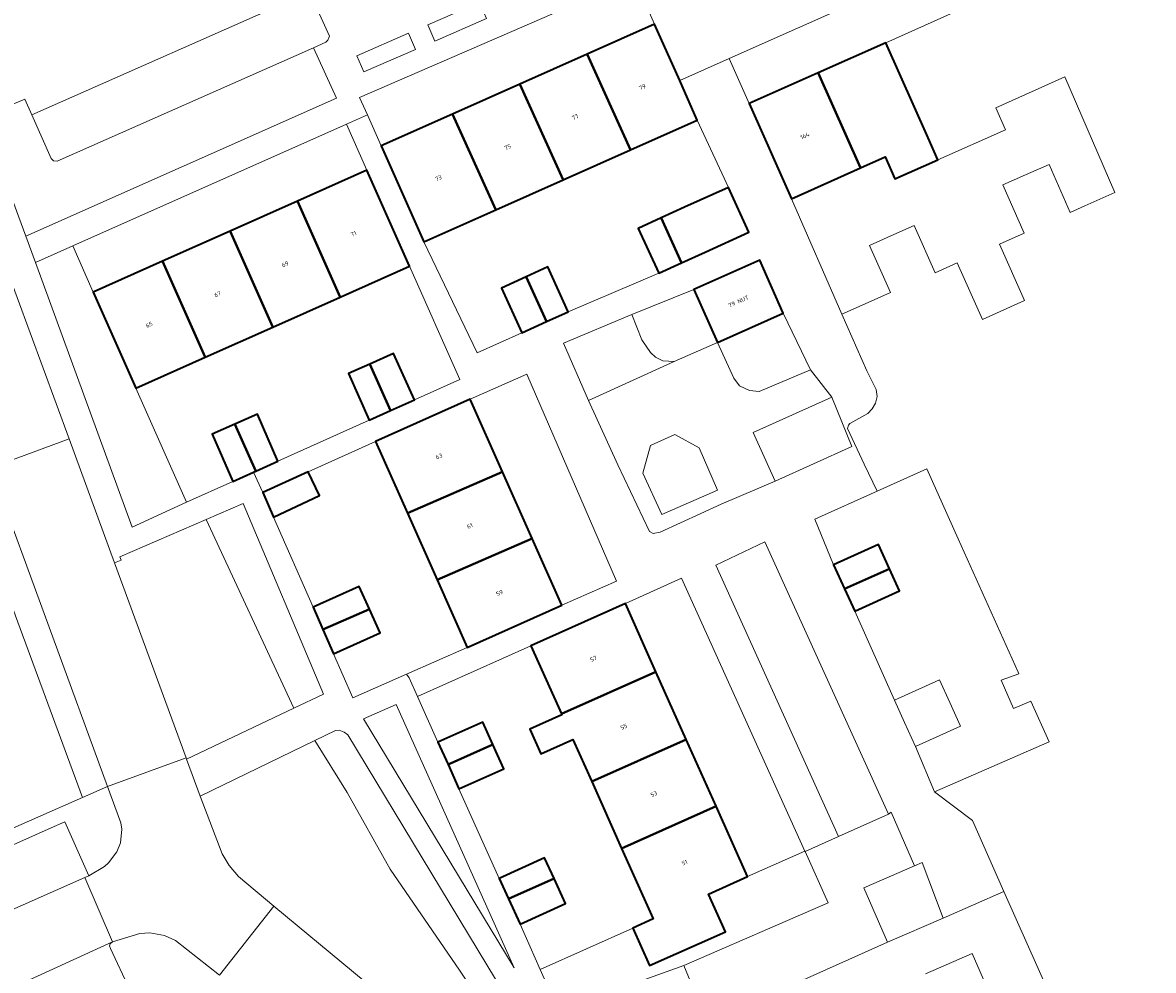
# Model space of a CAD drawing. Header units: metres. Extents: x 110065 to 112666, y 425872 to 427362.
# Tile 98 of 104: x 111687 to 111783, y 426733 to 426814. Entities that reach past the tile are written whole.
import ezdxf

# ---------------------------------------------------------------- set-up
doc = ezdxf.new("R2010")
doc.units = ezdxf.units.M
for name, color, linetype, lineweight in [('B-WE-GR-BEPLANTING_CULTUUR_HEESTERS-GV', 90, 'Continuous', 18), ('B-WE-GR-GRAS-GV', 60, 'Continuous', 13), ('B-WE-IE-TERREINAFSCHEIDING_KUNSTMATIG_MUUR-G', 90, 'IE-TERREINAFSCHEIDING-KUNSTMATIG-DICHT', 18), ('B-WE-OG-BEBOUWING-GV', 7, 'Continuous', 35), ('B-WE-OG-BEBOUWING-T18', 10, 'Continuous', 18), ('B-WE-OG-TERREIN_ERF-GV', 7, 'Continuous', 18), ('B-WE-VH-VERHARDING-GV', 252, 'Continuous', 18), ('B-WE-VH-VERHARDING_BETONSTRAATSTEEN-GV', 252, 'Continuous', 18), ('B-WE-VH-VERHARDING_OPEN-GV', 252, 'Continuous', 18), ('B-WE-VH-VERHARDING_STRAATBAKSTEEN-GV', 252, 'Continuous', 18), ('B-WE-VH-VERHARDING_TEGEL-GV', 252, 'Continuous', 18)]:
    doc.layers.add(name, color=color, linetype=linetype, lineweight=lineweight)
doc.styles.add('NLCS-ISO-M200-T18', font='NLCS-ISO.ttf')
doc.linetypes.add('IE-TERREINAFSCHEIDING-KUNSTMATIG-DICHT', pattern='A,8,-1,[82,NLCS.SHX,S=0.75,R=90,X=0,Y=0],-1', length=10)

msp = doc.modelspace()

# ---------------------------------------------------------------- linework, layer by layer
at = {"layer": 'B-WE-GR-BEPLANTING_CULTUUR_HEESTERS-GV', "flags": 128}
for points in [[(111713.536, 426807.758), (111711.593, 426812.04), (111689.742, 426802.374), (111689.412, 426802.426), (111689.222, 426802.611), (111687.57, 426806.333), (111686.974, 426807.675), (111683.438, 426806.195), (111683.419, 426806.004), (111683.432, 426805.784), (111687.065, 426795.984), (111713.536, 426807.758), (111713.536, 426807.758)], [(111692.807, 426791.227), (111691.06, 426795.156), (111687.887, 426793.745), (111696.14, 426771.18), (111700.77, 426773.322), (111696.446, 426783.045), (111692.807, 426791.227), (111692.807, 426791.227)], [(111746.031, 426786.933), (111744.018, 426791.441), (111738.73, 426789.318), (111739.589, 426787.162), (111740.329, 426786.065), (111740.737, 426785.682), (111741.379, 426785.365), (111742.347, 426785.322), (111746.031, 426786.933), (111746.031, 426786.933)], [(111753.964, 426784.609), (111751.645, 426789.435), (111746.031, 426786.933), (111747.431, 426783.896), (111747.916, 426783.238), (111748.757, 426782.847), (111749.575, 426782.768), (111753.964, 426784.609), (111753.964, 426784.609)], [(111712.45, 426756.962), (111705.581, 426773.201), (111702.442, 426771.847), (111709.913, 426755.756), (111712.45, 426756.962), (111712.45, 426756.962)], [(111760.616, 426746.72), (111750.069, 426769.953), (111745.903, 426767.941), (111756.357, 426744.832), (111760.616, 426746.72), (111760.616, 426746.72)], [(111714.212, 426753.732), (111713.771, 426753.895), (111713.469, 426753.862), (111711.695, 426753.002), (111714.466, 426748.572), (111718.13, 426742.04), (111724.024, 426733.437), (111731.128, 426722.699), (111732.713, 426723.422), (111714.51, 426753.489), (111714.212, 426753.732), (111714.212, 426753.732)], [(111745.193, 426728.941), (111743.172, 426733.843), (111732.464, 426730.008), (111734.945, 426724.431), (111745.193, 426728.941), (111745.193, 426728.941)]]:
    msp.add_lwpolyline(points, close=True, dxfattribs=at)
at = {"layer": 'B-WE-GR-GRAS-GV', "flags": 128}
for points in [[(111709.913, 426755.756), (111702.442, 426771.847), (111695.082, 426768.673), (111695.186, 426768.367), (111694.623, 426768.14), (111700.728, 426751.523), (111700.77, 426751.409), (111709.913, 426755.756), (111709.913, 426755.756)], [(111714.466, 426748.572), (111711.695, 426753.002), (111701.926, 426748.263), (111703.805, 426743.364), (111704.392, 426742.369), (111705.184, 426741.413), (111708.217, 426738.901), (111721.792, 426727.655), (111729.111, 426721.778), (111731.128, 426722.699), (111724.024, 426733.437), (111718.13, 426742.04), (111714.466, 426748.572), (111714.466, 426748.572)]]:
    msp.add_lwpolyline(points, close=True, dxfattribs=at)
at = {"layer": 'B-WE-IE-TERREINAFSCHEIDING_KUNSTMATIG_MUUR-G', "flags": 128}
msp.add_lwpolyline([(111746.349, 426773.139), (111741.131, 426770.763), (111740.561, 426770.647), (111740.224, 426770.827), (111737.54, 426776.512)], dxfattribs=at)
at = {"layer": 'B-WE-OG-BEBOUWING-GV', "flags": 128}
for points in [[(111742.81, 426809.254), (111740.672, 426814.056), (111734.923, 426811.497), (111738.615, 426803.346), (111744.311, 426805.882), (111742.81, 426809.254), (111742.81, 426809.254)], [(111764.003, 426804.38), (111760.391, 426812.482), (111754.627, 426809.916), (111758.229, 426801.81), (111760.339, 426802.749), (111761.158, 426800.886), (111764.821, 426802.497), (111764.003, 426804.38), (111764.003, 426804.38)], [(111738.615, 426803.346), (111734.923, 426811.497), (111729.182, 426808.941), (111732.875, 426800.791), (111738.615, 426803.346), (111738.615, 426803.346)], [(111758.229, 426801.81), (111754.627, 426809.916), (111748.725, 426807.289), (111752.333, 426799.185), (111758.229, 426801.81), (111758.229, 426801.81)], [(111732.875, 426800.791), (111729.182, 426808.941), (111723.448, 426806.388), (111727.139, 426798.237), (111732.875, 426800.791), (111732.875, 426800.791)], [(111727.139, 426798.237), (111723.448, 426806.388), (111717.361, 426803.678), (111721, 426795.504), (111727.139, 426798.237), (111727.139, 426798.237)], [(111719.781, 426793.424), (111716.142, 426801.606), (111710.231, 426798.977), (111713.871, 426790.795), (111719.781, 426793.424), (111719.781, 426793.424)], [(111748.715, 426796.323), (111746.957, 426800.138), (111743.229, 426798.462), (111741.239, 426797.552), (111742.972, 426793.727), (111744.975, 426794.642), (111748.715, 426796.323), (111748.715, 426796.323)], [(111713.871, 426790.795), (111710.231, 426798.977), (111704.474, 426796.416), (111708.114, 426788.235), (111713.871, 426790.795), (111713.871, 426790.795)], [(111742.972, 426793.727), (111741.239, 426797.552), (111739.278, 426796.656), (111741.024, 426792.836), (111742.972, 426793.727), (111742.972, 426793.727)], [(111708.114, 426788.235), (111704.474, 426796.416), (111698.718, 426793.856), (111702.358, 426785.674), (111708.114, 426788.235), (111708.114, 426788.235)], [(111702.358, 426785.674), (111698.718, 426793.856), (111692.807, 426791.227), (111696.446, 426783.045), (111702.358, 426785.674), (111702.358, 426785.674)], [(111751.645, 426789.435), (111749.632, 426793.943), (111744.018, 426791.441), (111746.031, 426786.933), (111751.645, 426789.435), (111751.645, 426789.435)], [(111731.452, 426788.712), (111729.72, 426792.538), (111727.604, 426791.571), (111729.35, 426787.751), (111731.452, 426788.712), (111731.452, 426788.712)], [(111733.301, 426789.557), (111731.555, 426793.377), (111729.72, 426792.538), (111731.452, 426788.712), (111733.301, 426789.557), (111733.301, 426789.557)], [(111720.186, 426782.042), (111718.422, 426785.997), (111716.405, 426785.097), (111718.167, 426781.135), (111720.186, 426782.042), (111720.186, 426782.042)], [(111718.167, 426781.135), (111716.405, 426785.097), (111714.58, 426784.284), (111716.349, 426780.318), (111718.167, 426781.135), (111718.167, 426781.135)], [(111727.702, 426775.91), (111724.946, 426782.098), (111716.88, 426778.505), (111719.604, 426772.388), (111727.702, 426775.91), (111727.702, 426775.91)], [(111706.672, 426775.973), (111704.893, 426779.974), (111702.943, 426779.122), (111704.705, 426775.089), (111706.48, 426775.886), (111706.672, 426775.973), (111706.672, 426775.973)], [(111708.551, 426776.817), (111706.807, 426780.81), (111704.893, 426779.974), (111706.672, 426775.973), (111708.551, 426776.817), (111708.551, 426776.817)], [(111712.093, 426773.892), (111711.146, 426775.899), (111707.266, 426774.136), (111708.183, 426772.045), (111712.093, 426773.892), (111712.093, 426773.892)], [(111730.236, 426770.222), (111727.702, 426775.91), (111719.604, 426772.388), (111722.138, 426766.7), (111730.236, 426770.222), (111730.236, 426770.222)], [(111732.77, 426764.532), (111730.236, 426770.222), (111722.138, 426766.7), (111724.704, 426760.939), (111732.77, 426764.532), (111732.77, 426764.532)], [(111760.701, 426767.628), (111759.751, 426769.715), (111755.929, 426767.974), (111756.858, 426765.932), (111760.701, 426767.628), (111760.701, 426767.628)], [(111761.551, 426765.761), (111760.701, 426767.628), (111756.858, 426765.932), (111757.729, 426764.02), (111761.551, 426765.761), (111761.551, 426765.761)], [(111716.371, 426764.191), (111715.493, 426766.141), (111711.55, 426764.366), (111712.387, 426762.458), (111716.371, 426764.191), (111716.371, 426764.191)], [(111740.786, 426758.872), (111738.182, 426764.691), (111730.126, 426761.086), (111732.724, 426755.277), (111740.786, 426758.872), (111740.786, 426758.872)], [(111717.271, 426762.191), (111716.371, 426764.191), (111712.387, 426762.458), (111713.29, 426760.398), (111717.271, 426762.191), (111717.271, 426762.191)], [(111743.368, 426753.102), (111740.786, 426758.872), (111732.724, 426755.277), (111732.76, 426755.198), (111730.022, 426753.973), (111730.961, 426751.873), (111733.7, 426753.099), (111735.307, 426749.508), (111743.368, 426753.102), (111743.368, 426753.102)], [(111726.882, 426752.672), (111726.021, 426754.585), (111722.201, 426752.864), (111723.056, 426750.966), (111726.882, 426752.672), (111726.882, 426752.672)], [(111745.917, 426747.406), (111743.368, 426753.102), (111735.307, 426749.508), (111737.857, 426743.811), (111745.917, 426747.406), (111745.917, 426747.406)], [(111727.813, 426750.604), (111726.882, 426752.672), (111723.056, 426750.966), (111723.993, 426748.884), (111727.813, 426750.604), (111727.813, 426750.604)], [(111748.602, 426741.407), (111745.917, 426747.406), (111737.857, 426743.811), (111740.546, 426737.802), (111738.813, 426737.027), (111740.244, 426733.822), (111746.708, 426736.708), (111745.272, 426739.917), (111748.602, 426741.407), (111748.602, 426741.407)], [(111732.097, 426741.242), (111731.288, 426743.018), (111727.418, 426741.256), (111728.213, 426739.51), (111732.097, 426741.242), (111732.097, 426741.242)], [(111733.067, 426739.114), (111732.097, 426741.242), (111728.213, 426739.51), (111729.196, 426737.351), (111733.067, 426739.114), (111733.067, 426739.114)]]:
    msp.add_lwpolyline(points, close=True, dxfattribs=at)
at = {"layer": 'B-WE-OG-TERREIN_ERF-GV', "flags": 128}
for points in [[(111772.033, 426817.665), (111770.329, 426821.494), (111747.017, 426811.125), (111748.725, 426807.289), (111754.627, 426809.916), (111760.391, 426812.482), (111766.147, 426815.045), (111772.033, 426817.665), (111772.033, 426817.665)], [(111740.672, 426814.056), (111738.918, 426817.98), (111715.518, 426807.817), (111716.181, 426806.329), (111717.361, 426803.678), (111723.448, 426806.388), (111729.182, 426808.941), (111734.923, 426811.497), (111740.672, 426814.056), (111740.672, 426814.056)], [(111776.102, 426798.017), (111777.345, 426798.574), (111779.901, 426799.72), (111775.64, 426809.561), (111769.749, 426806.938), (111770.584, 426805.058), (111764.821, 426802.497), (111761.158, 426800.886), (111760.339, 426802.749), (111758.229, 426801.81), (111752.333, 426799.185), (111756.633, 426789.34), (111759.138, 426790.452), (111760.772, 426791.178), (111758.979, 426795.209), (111760.801, 426796.019), (111762.798, 426796.908), (111764.592, 426792.874), (111766.477, 426793.711), (111768.616, 426788.895), (111772.219, 426790.501), (111770.064, 426795.31), (111772.169, 426796.254), (111770.369, 426800.368), (111772.295, 426801.21), (111774.317, 426802.095), (111776.102, 426798.017), (111776.102, 426798.017)], [(111716.142, 426801.606), (111714.395, 426805.535), (111691.06, 426795.156), (111692.807, 426791.227), (111698.718, 426793.856), (111704.474, 426796.416), (111710.231, 426798.977), (111716.142, 426801.606), (111716.142, 426801.606)], [(111746.957, 426800.138), (111744.311, 426805.882), (111738.615, 426803.346), (111732.875, 426800.791), (111727.139, 426798.237), (111721, 426795.504), (111725.555, 426786.063), (111729.35, 426787.751), (111727.604, 426791.571), (111729.72, 426792.538), (111731.555, 426793.377), (111733.301, 426789.557), (111741.024, 426792.836), (111739.278, 426796.656), (111741.239, 426797.552), (111743.229, 426798.462), (111746.957, 426800.138), (111746.957, 426800.138)], [(111724.068, 426783.785), (111719.781, 426793.424), (111713.871, 426790.795), (111708.114, 426788.235), (111702.358, 426785.674), (111696.446, 426783.045), (111700.77, 426773.322), (111704.705, 426775.089), (111702.943, 426779.122), (111704.893, 426779.974), (111706.807, 426780.81), (111708.551, 426776.817), (111716.349, 426780.318), (111714.58, 426784.284), (111716.405, 426785.097), (111718.422, 426785.997), (111720.186, 426782.042), (111724.068, 426783.785), (111724.068, 426783.785)], [(111737.419, 426766.603), (111729.767, 426784.245), (111724.946, 426782.098), (111727.702, 426775.91), (111730.236, 426770.222), (111732.77, 426764.532), (111737.419, 426766.603), (111737.419, 426766.603)], [(111719.604, 426772.388), (111716.88, 426778.505), (111711.146, 426775.899), (111712.093, 426773.892), (111708.183, 426772.045), (111711.55, 426764.366), (111715.493, 426766.141), (111716.371, 426764.191), (111717.271, 426762.191), (111713.29, 426760.398), (111714.937, 426756.643), (111719.505, 426758.652), (111724.704, 426760.939), (111722.138, 426766.7), (111719.604, 426772.388), (111719.604, 426772.388)], [(111766.545, 426770.208), (111763.875, 426776.154), (111759.653, 426774.268), (111754.321, 426771.885), (111755.929, 426767.974), (111759.751, 426769.715), (111760.701, 426767.628), (111761.551, 426765.761), (111757.729, 426764.02), (111761.134, 426756.445), (111764.964, 426758.169), (111765.827, 426756.251), (111766.738, 426754.226), (111762.908, 426752.502), (111764.531, 426748.644), (111774.323, 426752.89), (111772.76, 426756.371), (111771.266, 426755.73), (111770.207, 426758.152), (111771.716, 426758.696), (111771.658, 426758.826), (111769.102, 426764.517), (111766.545, 426770.208), (111766.545, 426770.208)], [(111683.735, 426770.418), (111657.836, 426758.828), (111659.451, 426755.208), (111665.474, 426757.895), (111671.228, 426760.462), (111676.981, 426763.028), (111682.802, 426765.625), (111685.978, 426758.505), (111680.161, 426755.91), (111674.408, 426753.343), (111670.93, 426751.792), (111673.496, 426746.206), (111671.173, 426745.138), (111668.696, 426744), (111667.364, 426746.9), (111669.748, 426747.995), (111668.501, 426750.709), (111662.627, 426748.088), (111667.4, 426737.383), (111691.897, 426748.145), (111686.19, 426763.63), (111683.735, 426770.418), (111683.735, 426770.418)], [(111753.483, 426743.591), (111742.969, 426766.833), (111738.182, 426764.691), (111740.786, 426758.872), (111743.368, 426753.102), (111745.917, 426747.406), (111748.602, 426741.407), (111753.483, 426743.591), (111753.483, 426743.591)], [(111732.724, 426755.277), (111730.126, 426761.086), (111720.449, 426756.756), (111722.201, 426752.864), (111726.021, 426754.585), (111726.882, 426752.672), (111727.813, 426750.604), (111723.993, 426748.884), (111727.418, 426741.256), (111731.288, 426743.018), (111732.097, 426741.242), (111733.067, 426739.114), (111729.196, 426737.351), (111730.913, 426733.492), (111738.813, 426737.027), (111740.546, 426737.802), (111737.857, 426743.811), (111735.307, 426749.508), (111733.7, 426753.099), (111730.961, 426751.873), (111730.022, 426753.973), (111732.76, 426755.198), (111732.724, 426755.277), (111732.724, 426755.277)], [(111753.505, 426743.542), (111753.483, 426743.591), (111748.602, 426741.407), (111745.272, 426739.917), (111746.708, 426736.708), (111740.244, 426733.822), (111738.813, 426737.027), (111730.913, 426733.492), (111732.464, 426730.008), (111743.172, 426733.843), (111755.479, 426739.178), (111753.505, 426743.542), (111753.505, 426743.542)]]:
    msp.add_lwpolyline(points, close=True, dxfattribs=at)
at = {"layer": 'B-WE-VH-VERHARDING-GV', "flags": 128}
msp.add_lwpolyline([(111744.475, 426777.942), (111742.409, 426779.097), (111740.316, 426778.145), (111739.67, 426775.803), (111741.28, 426772.267), (111746.02, 426774.335), (111744.475, 426777.942), (111744.475, 426777.942)], close=True, dxfattribs=at)
at = {"layer": 'B-WE-VH-VERHARDING_BETONSTRAATSTEEN-GV', "flags": 128}
for points in [[(111683.438, 426806.195), (111686.974, 426807.675), (111687.57, 426806.333), (111711.259, 426816.813), (111710.883, 426817.631), (111710.628, 426818.557), (111710.61, 426819.116), (111710.806, 426820.157), (111711.391, 426820.972), (111711.773, 426821.35), (111712.76, 426821.925), (111712.845, 426822.297), (111711.349, 426825.728), (111711.151, 426825.919), (111710.597, 426825.92), (111700.273, 426821.426), (111700.037, 426821.794), (111697.451, 426820.645), (111694.974, 426819.545), (111692.525, 426818.457), (111690.076, 426817.37), (111687.627, 426816.282), (111685.177, 426815.194)], [(111721.792, 426727.655), (111708.217, 426738.901), (111703.569, 426733.004)]]:
    msp.add_lwpolyline(points, dxfattribs=at)
msp.add_lwpolyline([(111675.917, 426779.849), (111676.619, 426780.165), (111677.447, 426780.457), (111678.312, 426780.607), (111679.19, 426780.611), (111680.056, 426780.468), (111680.903, 426780.176), (111681.688, 426779.744), (111682.388, 426779.185), (111682.983, 426778.515), (111683.455, 426777.754), (111683.701, 426777.189), (111684.045, 426776.254), (111690.747, 426778.711), (111685.227, 426793.766), (111680.476, 426792.111), (111681.06, 426790.433, -0.390423), (111678.955, 426786.537), (111675.053, 426784.918), (111673.878, 426784.374)], format="xyb", close=True, dxfattribs=at)
for points in [[(111694.465, 426735.865), (111696.795, 426736.568), (111697.644, 426736.625), (111698.89, 426736.405), (111699.813, 426735.964), (111703.569, 426733.004), (111708.217, 426738.901), (111705.184, 426741.413), (111704.392, 426742.369), (111703.805, 426743.364), (111701.926, 426748.263), (111700.77, 426751.409), (111700.728, 426751.523), (111694.03, 426749.082), (111695.169, 426745.985), (111695.25, 426745.451), (111695.125, 426744.292), (111694.829, 426743.531), (111694.108, 426742.58), (111693.771, 426742.277), (111692.423, 426741.486), (111692.09, 426741.339), (111694.465, 426735.865), (111694.465, 426735.865)], [(111663.52, 426728.688), (111692.09, 426741.339), (111692.423, 426741.486), (111690.379, 426746.073), (111689.235, 426745.563), (111670.491, 426737.211), (111661.902, 426733.53), (111661.633, 426733.251), (111661.644, 426732.863), (111663.52, 426728.688), (111663.52, 426728.688)], [(111665.435, 426721.545), (111670.222, 426719.784), (111671.486, 426723.133), (111672.036, 426724.357), (111672.498, 426724.997), (111673.81, 426726.195), (111674.988, 426726.993), (111676.228, 426727.54), (111694.465, 426735.865), (111692.09, 426741.339), (111663.52, 426728.688), (111665.451, 426724.062), (111665.674, 426722.605), (111665.565, 426721.889), (111665.435, 426721.545), (111665.435, 426721.545)]]:
    msp.add_lwpolyline(points, close=True, dxfattribs=at)
at = {"layer": 'B-WE-VH-VERHARDING_OPEN-GV', "flags": 128}
for points in [[(111711.259, 426816.813), (111712.962, 426813.043), (111712.805, 426812.691), (111712.633, 426812.523), (111711.593, 426812.04), (111713.536, 426807.758), (111687.065, 426795.984), (111687.887, 426793.745), (111691.06, 426795.156), (111714.395, 426805.535), (111716.181, 426806.329), (111715.518, 426807.817), (111738.918, 426817.98), (111740.672, 426814.056), (111742.81, 426809.254), (111747.017, 426811.125), (111770.329, 426821.494)], [(111661.633, 426733.251), (111661.902, 426733.53), (111670.491, 426737.211), (111689.235, 426745.563), (111690.379, 426746.073), (111692.423, 426741.486), (111693.771, 426742.277), (111694.108, 426742.58), (111694.829, 426743.531), (111695.125, 426744.292), (111695.25, 426745.451), (111695.169, 426745.985), (111694.03, 426749.082), (111691.897, 426748.145), (111667.4, 426737.383), (111662.627, 426748.088), (111659.451, 426755.208), (111657.836, 426758.828), (111656.034, 426758.038), (111659.218, 426750.898), (111663.932, 426740.27), (111641.044, 426730.557)], [(111783.195, 426711.531), (111770.449, 426740.152), (111770.449, 426740.152), (111770.449, 426740.152), (111765.265, 426737.857), (111760.531, 426735.834), (111745.193, 426728.941)], [(111763.763, 426733.128), (111767.736, 426734.862), (111777.58, 426712.328)]]:
    msp.add_lwpolyline(points, dxfattribs=at)
for points in [[(111712.962, 426813.043), (111711.259, 426816.813), (111687.57, 426806.333), (111689.222, 426802.611), (111689.412, 426802.426), (111689.742, 426802.374), (111711.593, 426812.04), (111712.633, 426812.523), (111712.805, 426812.691), (111712.962, 426813.043), (111712.962, 426813.043)], [(111725.741, 426815.91), (111726.339, 426814.534), (111721.936, 426812.622), (111721.338, 426813.998), (111725.741, 426815.91), (111725.741, 426815.91)], [(111726.339, 426814.534), (111725.741, 426815.91), (111721.338, 426813.998), (111721.936, 426812.622), (111726.339, 426814.534), (111726.339, 426814.534)], [(111720.285, 426811.905), (111719.687, 426813.281), (111715.283, 426811.368), (111715.881, 426809.992), (111720.285, 426811.905), (111720.285, 426811.905)], [(111720.285, 426811.905), (111715.881, 426809.992), (111715.283, 426811.368), (111719.687, 426813.281), (111720.285, 426811.905), (111720.285, 426811.905)], [(111752.333, 426799.185), (111748.725, 426807.289), (111747.017, 426811.125), (111742.81, 426809.254), (111744.311, 426805.882), (111746.957, 426800.138), (111748.715, 426796.323), (111744.975, 426794.642), (111742.972, 426793.727), (111741.024, 426792.836), (111733.301, 426789.557), (111731.452, 426788.712), (111729.35, 426787.751), (111725.555, 426786.063), (111721, 426795.504), (111717.361, 426803.678), (111716.181, 426806.329), (111714.395, 426805.535), (111716.142, 426801.606), (111719.781, 426793.424), (111724.068, 426783.785), (111720.186, 426782.042), (111718.167, 426781.135), (111716.349, 426780.318), (111708.551, 426776.817), (111706.672, 426775.973), (111706.48, 426775.886), (111707.266, 426774.136), (111711.146, 426775.899), (111716.88, 426778.505), (111724.946, 426782.098), (111729.767, 426784.245), (111737.419, 426766.603), (111732.77, 426764.532), (111724.704, 426760.939), (111719.505, 426758.652), (111719.753, 426758.338), (111720.449, 426756.756), (111730.126, 426761.086), (111738.182, 426764.691), (111742.969, 426766.833), (111753.483, 426743.591), (111753.505, 426743.542), (111756.357, 426744.832), (111745.903, 426767.941), (111750.069, 426769.953), (111760.616, 426746.72), (111760.853, 426746.889), (111762.815, 426742.33), (111763.47, 426742.617), (111765.265, 426737.857), (111770.449, 426740.152), (111767.763, 426746.183), (111764.531, 426748.644), (111762.908, 426752.502), (111761.984, 426754.555), (111761.134, 426756.445), (111757.729, 426764.02), (111756.858, 426765.932), (111755.929, 426767.974), (111754.321, 426771.885), (111759.653, 426774.268), (111758.55, 426776.556), (111757.129, 426779.594), (111757.189, 426779.882), (111757.301, 426780.028), (111758.858, 426780.878), (111759.226, 426781.271), (111759.496, 426781.748), (111759.635, 426782.318), (111759.548, 426782.938), (111758.772, 426784.524), (111756.633, 426789.34), (111752.333, 426799.185), (111752.333, 426799.185)], [(111732.894, 426786.87), (111738.73, 426789.318), (111744.018, 426791.441), (111749.632, 426793.943), (111751.645, 426789.435), (111753.964, 426784.609), (111755.792, 426782.269), (111757.495, 426778.06), (111750.951, 426775.11), (111746.349, 426773.139), (111741.131, 426770.763), (111740.561, 426770.647), (111740.224, 426770.827), (111737.54, 426776.512), (111735.044, 426782), (111732.894, 426786.87), (111732.894, 426786.87)], [(111694.623, 426768.14), (111690.747, 426778.711), (111684.045, 426776.254), (111694.03, 426749.082), (111700.728, 426751.523), (111694.623, 426768.14), (111694.623, 426768.14)]]:
    msp.add_lwpolyline(points, close=True, dxfattribs=at)
msp.add_lwpolyline([(111678.935, 426723.738), (111695.685, 426731.145, 0.314417), (111695.892, 426731.816), (111694.295, 426735.293), (111694.208, 426735.519), (111694.265, 426735.694), (111694.465, 426735.865), (111676.228, 426727.54, -0.259866), (111676.75, 426727.344), (111678.277, 426723.936, 0.380263)], format="xyb", close=True, dxfattribs=at)
at = {"layer": 'B-WE-VH-VERHARDING_STRAATBAKSTEEN-GV', "flags": 128}
for points in [[(111728.698, 426733.645), (111718.624, 426756.08), (111715.853, 426754.861), (111728.698, 426733.645), (111728.698, 426733.645)], [(111762.815, 426742.33), (111760.853, 426746.889), (111760.616, 426746.72), (111756.357, 426744.832), (111753.505, 426743.542), (111755.479, 426739.178), (111743.172, 426733.843), (111745.193, 426728.941), (111760.531, 426735.834), (111758.521, 426740.451), (111762.815, 426742.33), (111762.815, 426742.33)]]:
    msp.add_lwpolyline(points, close=True, dxfattribs=at)
at = {"layer": 'B-WE-VH-VERHARDING_TEGEL-GV', "flags": 128}
for points in [[(111732.464, 426730.008), (111730.913, 426733.492), (111729.196, 426737.351), (111728.213, 426739.51), (111727.418, 426741.256), (111723.993, 426748.884), (111723.056, 426750.966), (111722.201, 426752.864), (111720.449, 426756.756), (111719.753, 426758.338), (111719.505, 426758.652), (111714.937, 426756.643), (111713.29, 426760.398), (111712.387, 426762.458), (111711.55, 426764.366), (111708.183, 426772.045), (111707.266, 426774.136), (111706.48, 426775.886), (111704.705, 426775.089), (111700.77, 426773.322), (111696.14, 426771.18), (111687.887, 426793.745), (111687.065, 426795.984), (111683.432, 426805.784)], [(111685.227, 426793.766), (111690.747, 426778.711), (111694.623, 426768.14), (111695.186, 426768.367), (111695.082, 426768.673), (111702.442, 426771.847), (111705.581, 426773.201), (111712.45, 426756.962), (111709.913, 426755.756), (111700.77, 426751.409), (111701.926, 426748.263), (111711.695, 426753.002), (111713.469, 426753.862), (111713.771, 426753.895), (111714.212, 426753.732), (111714.51, 426753.489), (111732.713, 426723.422)], [(111703.569, 426733.004), (111699.813, 426735.964), (111698.89, 426736.405), (111697.644, 426736.625), (111696.795, 426736.568), (111694.465, 426735.865), (111694.265, 426735.694), (111694.208, 426735.519), (111694.295, 426735.293), (111695.892, 426731.816)]]:
    msp.add_lwpolyline(points, dxfattribs=at)
for points in [[(111739.589, 426787.162), (111738.73, 426789.318), (111732.894, 426786.87), (111735.044, 426782), (111742.347, 426785.322), (111741.379, 426785.365), (111740.737, 426785.682), (111740.329, 426786.065), (111739.589, 426787.162), (111739.589, 426787.162)], [(111748.757, 426782.847), (111747.916, 426783.238), (111747.431, 426783.896), (111746.031, 426786.933), (111742.347, 426785.322), (111735.044, 426782), (111737.54, 426776.512), (111740.224, 426770.827), (111740.561, 426770.647), (111741.131, 426770.763), (111746.349, 426773.139), (111750.951, 426775.11), (111749.086, 426779.246), (111755.792, 426782.269), (111753.964, 426784.609), (111749.575, 426782.768), (111748.757, 426782.847), (111748.757, 426782.847)], [(111757.495, 426778.06), (111755.792, 426782.269), (111749.086, 426779.246), (111750.951, 426775.11), (111757.495, 426778.06), (111757.495, 426778.06)], [(111683.455, 426777.754), (111682.983, 426778.515), (111682.388, 426779.185), (111681.688, 426779.744), (111680.903, 426780.176), (111680.056, 426780.468), (111682.869, 426772.813), (111683.735, 426770.418), (111686.19, 426763.63), (111691.897, 426748.145), (111694.03, 426749.082), (111684.045, 426776.254), (111683.701, 426777.189), (111683.455, 426777.754), (111683.455, 426777.754)], [(111739.67, 426775.803), (111740.316, 426778.145), (111742.409, 426779.097), (111744.475, 426777.942), (111746.02, 426774.335), (111741.28, 426772.267), (111739.67, 426775.803), (111739.67, 426775.803)], [(111715.853, 426754.861), (111718.624, 426756.08), (111728.698, 426733.645), (111715.853, 426754.861), (111715.853, 426754.861)]]:
    msp.add_lwpolyline(points, close=True, dxfattribs=at)

# ---------------------------------------------------------------- texts
at = {"layer": 'B-WE-OG-BEBOUWING-T18', "char_height": 0.36, "attachment_point": 5, "rotation": 24, "style": 'NLCS-ISO-M200-T18'}
for s, insert in [('79', (111739.627, 426808.702)), ('77', (111733.899, 426806.144)), ('164', (111753.478, 426804.551)), ('75', (111728.161, 426803.589)), ('73', (111722.24, 426800.946)), ('71', (111715.006, 426796.201)), ('69', (111709.173, 426793.606)), ('67', (111703.416, 426791.045)), ('79 NUT', (111747.832, 426790.438)), ('65', (111697.582, 426788.45)), ('63', (111722.291, 426777.229)), ('61', (111724.92, 426771.305)), ('59', (111727.454, 426765.595)), ('57', (111735.456, 426759.982)), ('55', (111738.047, 426754.19)), ('53', (111740.612, 426748.457)), ('51', (111743.229, 426742.606))]:
    msp.add_mtext(s, dxfattribs=dict(at, insert=insert))

doc.saveas('drawing.dxf')
